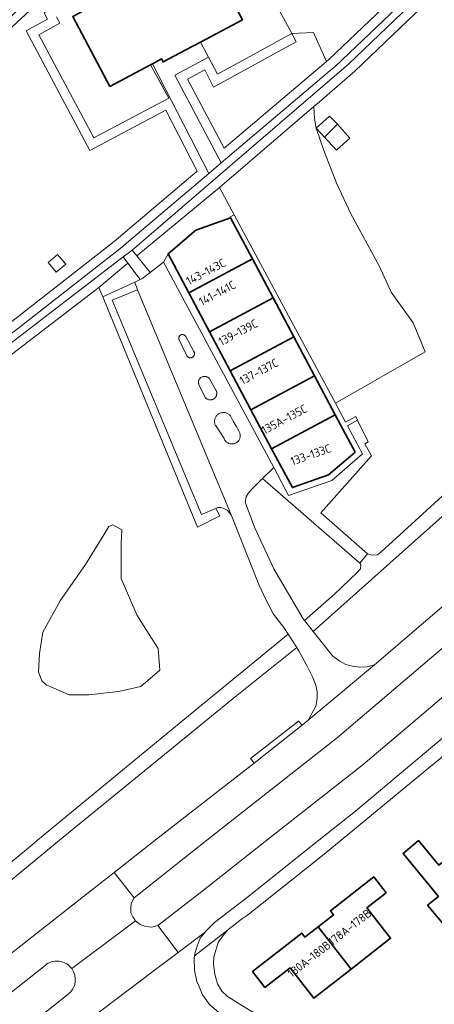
# Model space of a CAD drawing. Extents: x 152761 to 155748, y 459947 to 462743.
# Tile 78 of 256: x 153912 to 153978, y 460974 to 461131. Entities that reach past the tile are written whole.
import ezdxf
from ezdxf.enums import TextEntityAlignment as Align

# ---------------------------------------------------------------- set-up
doc = ezdxf.new("R2010")
doc.units = 0
doc.header["$LTSCALE"] = 0.75
for name, color, linetype, lineweight in [('B-RO-GR-BEPLANTING_CULTUUR_BOSPLANTSOEN-GV', 251, 'CONTINUOUS', 18), ('B-RO-GR-BEPLANTING_CULTUUR_HEESTERS-GV', 251, 'CONTINUOUS', 18), ('B-RO-GR-BOS_LOOF-GV', 251, 'CONTINUOUS', 13), ('B-RO-IE-TERREINAFSCHEIDING_KUNSTMATIG_HEKWERK-G', 251, 'IE-TERREINAFSCHEIDING-KUNSTMATIG', 18), ('B-RO-OG-BEBOUWING-GV', 6, 'CONTINUOUS', 35), ('B-RO-OG-BEBOUWING-T18', 1, 'CONTINUOUS', 18), ('B-RO-OG-TERREIN_CULTUURSCHEIDING-GV', 251, 'CONTINUOUS', 18), ('B-RO-OG-TERREIN_ONBEGROEID-GV', 251, 'CONTINUOUS', 18), ('B-RO-VH-VERHARDING_ASFALT-GV', 251, 'CONTINUOUS', 18), ('B-RO-VH-VERHARDING_BETONSTRAATSTEEN-GV', 251, 'CONTINUOUS', 18), ('B-RO-VH-VERHARDING_FUNDERING_ZAND-GV', 251, 'CONTINUOUS', 18), ('B-RO-VH-VERHARDING_STRAATBAKSTEEN-GV', 251, 'CONTINUOUS', 18), ('B-RO-VH-VERHARDING_TEGEL-GV', 251, 'CONTINUOUS', 18)]:
    doc.layers.add(name, color=color, linetype=linetype, lineweight=lineweight)
doc.styles.add('NLCS-ISO-M200-T18', font='NLCS-ISO.ttf', dxfattribs={"height": 0.36})
doc.linetypes.add('IE-TERREINAFSCHEIDING-KUNSTMATIG', pattern='A,4,[82,NLCS.SHX,S=0.75,R=90,X=0,Y=0],4,-2', length=10)

msp = doc.modelspace()

# ---------------------------------------------------------------- linework, layer by layer
at = {"layer": 'B-RO-GR-BEPLANTING_CULTUUR_BOSPLANTSOEN-GV', "flags": 128}
msp.add_lwpolyline([(153943.592, 461104.424), (153945.937, 461100.066), (153962.167, 461069.903), (153976.567, 461078.142), (153974.629, 461082.791), (153971.105, 461087.666), (153969.204, 461091.902), (153964.66, 461100.215), (153962.379, 461105.012), (153960.335, 461110.357), (153959.076, 461113.914), (153958.817, 461115.465), (153958.721, 461117.397)], close=True, dxfattribs=at)
at = {"layer": 'B-RO-GR-BEPLANTING_CULTUUR_HEESTERS-GV', "flags": 128}
for points in [[(153930.359, 461093.473), (153932.469, 461090.831), (153934.616, 461092.49), (153935.361, 461093.799), (153939.781, 461097.593), (153945.376, 461099.547), (153945.286, 461099.716), (153945.937, 461100.066), (153943.592, 461104.424)], [(153924.917, 461086.931), (153930.038, 461089.292), (153930.906, 461089.692), (153928.934, 461092.294), (153924.291, 461088.452)], [(153957.225, 461035.129), (153962.015, 461039.354), (153965.642, 461042.833), (153966.211, 461043.441), (153966.259, 461044.099), (153966.072, 461044.353), (153950.471, 461057.863), (153949.091, 461056.508), (153948.267, 461055.564), (153947.857, 461054.957), (153947.7, 461054.071), (153949.224, 461050.077), (153952.277, 461043.408), (153956.993, 461035.422)]]:
    msp.add_lwpolyline(points, close=True, dxfattribs=at)
at = {"layer": 'B-RO-GR-BOS_LOOF-GV', "flags": 128}
for points in [[(153882.349, 461074.171), (153881.382, 461073.647), (153878.154, 461071.897), (153883.31, 461062.368), (153897.767, 461073.232), (153926.726, 461095.81), (153940.016, 461107.053), (153934.988, 461116.783), (153922.839, 461110.359), (153912.603, 461129.473), (153916.019, 461131.326), (153915.48, 461132.341), (153925.808, 461137.82), (153923.417, 461142.228), (153908.901, 461128.755), (153898.718, 461119.303), (153883.545, 461106.277), (153887.84, 461098.462), (153898.939, 461078.268), (153884.157, 461070.715)], [(153960.724, 461124.572), (153958.675, 461129.225), (153955.18, 461129.061), (153955.893, 461127.741), (153942.645, 461120.487), (153941.235, 461123.263), (153938.466, 461121.779), (153944.338, 461110.711), (153960.385, 461124.286)], [(153917.424, 461090.897), (153916.136, 461092.426), (153917.666, 461093.714), (153918.954, 461092.185)], [(153917.424, 461090.897), (153918.954, 461092.185), (153917.666, 461093.714), (153916.136, 461092.426)]]:
    msp.add_lwpolyline(points, close=True, dxfattribs=at)
at = {"layer": 'B-RO-IE-TERREINAFSCHEIDING_KUNSTMATIG_HEKWERK-G', "flags": 128}
for points in [[(153940.573, 461127.699), (153943.282, 461122.546), (153955.18, 461129.061), (153945.528, 461146.935), (153933.792, 461140.458)], [(153933.773, 461121.836), (153935.47, 461118.735), (153923.457, 461112.383), (153914.63, 461128.866), (153918.04, 461130.716)]]:
    msp.add_lwpolyline(points, dxfattribs=at)
at = {"layer": 'B-RO-OG-BEBOUWING-GV', "flags": 128}
for points in [[(153932.841, 461124.203), (153934.317, 461124.986), (153934.568, 461124.513), (153938.199, 461126.439), (153940.573, 461127.699), (153947.3, 461131.267), (153941.335, 461142.512), (153934.598, 461138.938), (153932.856, 461138.014), (153932.63, 461138.439), (153928.396, 461136.193), (153920.096, 461131.79), (153926.036, 461120.593), (153932.559, 461124.054)], [(153945.376, 461099.547), (153939.781, 461097.593), (153935.361, 461093.799), (153938.679, 461087.567), (153948.867, 461092.992)], [(153938.679, 461087.567), (153941.998, 461081.336), (153952.185, 461086.761), (153948.867, 461092.992)], [(153941.998, 461081.336), (153945.316, 461075.104), (153955.504, 461080.529), (153952.185, 461086.761)], [(153945.316, 461075.104), (153948.635, 461068.873), (153958.822, 461074.298), (153955.504, 461080.529)], [(153951.953, 461062.641), (153962.141, 461068.067), (153958.822, 461074.298), (153948.635, 461068.873)], [(153962.141, 461068.067), (153951.953, 461062.641), (153955.271, 461056.411), (153961.075, 461058.438), (153965.325, 461062.087)], [(153987.944, 460993.088), (153982.418, 460999.731), (153980.821, 460998.418), (153981.172, 460997.993), (153978.739, 460995.992), (153975.489, 460999.935), (153973.009, 460997.896), (153978.669, 460991.029), (153976.945, 460989.608), (153979.677, 460986.294), (153982.469, 460988.595)], [(153964.717, 460979.4), (153971.018, 460984.314), (153967.195, 460989.183), (153970.301, 460991.606), (153968.315, 460994.153), (153961.361, 460988.728), (153961.883, 460988.058), (153959.431, 460986.145)], [(153964.717, 460979.4), (153959.431, 460986.145), (153957.286, 460984.473), (153956.764, 460985.143), (153948.891, 460979.002), (153950.877, 460976.455), (153954.899, 460979.591), (153958.716, 460974.719)]]:
    msp.add_lwpolyline(points, close=True, dxfattribs=at)
at = {"layer": 'B-RO-OG-TERREIN_CULTUURSCHEIDING-GV', "flags": 128}
for points in [[(153955.18, 461129.061), (153958.675, 461129.225), (153960.724, 461124.572), (153961.13, 461124.917), (153979.588, 461142.506), (153984.797, 461147.448), (153977.51, 461159.029), (153972.068, 461167.677), (153965.832, 461180.736), (153965.542, 461181.344), (153963.518, 461185.641), (153940.142, 461159.806), (153929.295, 461148.142), (153929.962, 461147.547), (153927.124, 461144.526), (153930.024, 461139.343), (153933.426, 461141.148), (153933.792, 461140.458), (153945.528, 461146.935)], [(153984.797, 461147.448), (153979.588, 461142.506), (153961.13, 461124.917), (153960.724, 461124.572), (153960.385, 461124.286), (153944.338, 461110.711), (153938.466, 461121.779), (153941.235, 461123.263), (153942.645, 461120.487), (153955.893, 461127.741), (153955.18, 461129.061), (153943.282, 461122.546), (153941.84, 461125.289), (153936.441, 461122.395), (153943.886, 461108.362), (153961.348, 461123.133), (153962.133, 461123.8), (153985.246, 461145.826), (153998.967, 461158.384), (153995.216, 461165.455), (153993.783, 461164.913), (153997.097, 461158.704)], [(153930.359, 461093.473), (153943.592, 461104.424), (153958.721, 461117.397), (153959.603, 461118.153), (153965.288, 461123.027), (153982.167, 461139.184), (153986.227, 461143.07), (153985.162, 461144.127), (153964.28, 461124.139), (153958.627, 461119.292), (153929.608, 461094.414)], [(153959.076, 461113.914), (153961.213, 461115.858), (153962.529, 461114.553), (153964.495, 461112.299), (153962.318, 461110.39), (153960.426, 461112.47)], [(153869.437, 461046.42), (153883.293, 461057.048), (153924.291, 461088.452), (153928.934, 461092.294), (153928.165, 461093.309), (153868.486, 461047.595)], [(153927.838, 461047.425), (153927.838, 461041.88), (153930.35, 461036.07), (153932.334, 461032.901), (153933.788, 461030.657), (153934.053, 461027.224), (153931.012, 461024.583), (153927.442, 461023.791), (153922.682, 461023.263), (153919.508, 461023.263), (153915.806, 461024.847), (153915.145, 461025.507), (153914.616, 461026.96), (153914.748, 461029.864), (153915.277, 461033.297), (153918.054, 461038.315), (153922.153, 461044.124), (153925.062, 461048.878), (153925.855, 461050.198), (153926.516, 461050.462), (153927.97, 461049.67)], [(153927.838, 461047.425), (153927.97, 461049.67), (153926.516, 461050.462), (153925.855, 461050.198), (153925.062, 461048.878), (153922.153, 461044.124), (153918.054, 461038.315), (153915.277, 461033.297), (153914.748, 461029.864), (153914.616, 461026.96), (153915.145, 461025.507), (153915.806, 461024.847), (153919.508, 461023.263), (153922.682, 461023.263), (153927.442, 461023.791), (153931.012, 461024.583), (153934.053, 461027.224), (153933.788, 461030.657), (153932.334, 461032.901), (153930.35, 461036.07), (153927.838, 461041.88)]]:
    msp.add_lwpolyline(points, close=True, dxfattribs=at)
for points in [[(153982.167, 461139.184), (153965.288, 461123.027), (153959.603, 461118.153), (153958.721, 461117.397), (153958.817, 461115.465), (153959.076, 461113.914), (153960.335, 461110.357), (153962.379, 461105.012), (153964.66, 461100.215), (153969.204, 461091.902), (153971.105, 461087.666), (153974.629, 461082.791), (153976.567, 461078.142), (153962.167, 461069.903), (153963.79, 461066.887), (153965.455, 461067.783), (153965.733, 461067.206), (153967.403, 461063.734), (153966.859, 461063.434), (153967.953, 461061.489), (153959.851, 461052.363), (153967.334, 461045.823), (153968.063, 461045.628), (153968.921, 461045.684), (153969.455, 461046.098), (153987.883, 461062.874)], [(153916.019, 461131.326), (153912.603, 461129.473), (153922.839, 461110.359), (153934.988, 461116.783), (153940.016, 461107.053), (153926.726, 461095.81), (153897.767, 461073.232), (153883.31, 461062.368), (153878.154, 461071.897), (153876.835, 461071.182), (153882.819, 461060.123), (153898.668, 461072.033), (153927.648, 461094.627), (153941.897, 461106.68), (153932.841, 461124.203), (153932.559, 461124.054), (153935.47, 461118.735), (153923.457, 461112.383), (153914.63, 461128.866), (153918.04, 461130.716), (153917.508, 461131.719)], [(153910.226, 460996.512), (153913.931, 460999.561), (153914.465, 461000), (153938.045, 461019.401), (153954.598, 461032.953), (153953.918, 461034.011), (153952.259, 461036.178), (153951.053, 461038.405), (153949.917, 461040.937), (153945.472, 461052.064), (153944.83, 461052.826), (153944.206, 461053.134), (153943.788, 461053.25), (153943.354, 461053.212), (153943.023, 461053.075), (153943.637, 461051.908), (153940.086, 461050.094), (153924.917, 461086.931), (153924.291, 461088.452), (153883.293, 461057.048)], [(154016.411, 461075.229), (154013.357, 461082.595), (154000, 461070.528), (153989.737, 461061.232), (153984.17, 461056.189), (153958.614, 461033.378)], [(153958.614, 461033.378), (153961.731, 461029.447), (153962.866, 461028.651), (153963.814, 461028.121), (153964.891, 461027.826), (153966.086, 461027.709), (153967.27, 461027.724), (153968.427, 461028.083), (153984.815, 461042.094), (153997.952, 461053.948), (154000, 461055.796), (154002.742, 461058.27), (154008.486, 461063.728), (154007.779, 461064.468), (154014.525, 461070.987), (154015.284, 461070.235), (154015.305, 461070.257)], [(153988.792, 461038.789), (153962.504, 461016.415), (153941.556, 461000), (153929.902, 460990.799), (153929.464, 460989.907), (153929.382, 460989.208), (153929.412, 460988.366), (153929.695, 460987.741), (153930.13, 460987.114), (153930.899, 460986.516), (153931.734, 460986.182), (153932.775, 460986.093), (153933.72, 460986.356), (153940.745, 460991.779), (153951.196, 461000), (153966.59, 461012.109), (153988.604, 461030.708)], [(153949.133, 461012.355), (153948.569, 461013.059), (153956.259, 461019.074), (153956.827, 461018.435), (153957.795, 461019.22), (153959.022, 461021.454), (153959.236, 461022.674), (153959.229, 461023.747), (153959.009, 461024.81), (153958.488, 461026.168), (153957.647, 461027.826), (153956.305, 461030.296), (153955.965, 461030.825), (153946.394, 461023.158), (153917.965, 461000), (153915.438, 460997.926), (153899.753, 460985.051), (153902.315, 460982.349)], [(153909.865, 460981.609), (153911, 460982.501), (153921.823, 460991.006), (153926.717, 460994.852), (153933.269, 461000), (153949.133, 461012.355)], [(153915.649, 460979.988), (153903.808, 460970.626), (153907.486, 460965.971), (153919.341, 460975.356)]]:
    msp.add_lwpolyline(points, dxfattribs=at)
at = {"layer": 'B-RO-OG-TERREIN_CULTUURSCHEIDING-GV'}
for points in [[(153919.919, 460979.472, 0.4304419), (153915.649, 460979.988)], [(153919.341, 460975.356, 0.410139), (153919.919, 460979.472)]]:
    msp.add_lwpolyline(points, format="xyb", dxfattribs=at)
at = {"layer": 'B-RO-OG-TERREIN_ONBEGROEID-GV', "flags": 128}
msp.add_lwpolyline([(153962.529, 461114.553), (153960.426, 461112.47), (153962.318, 461110.39), (153964.495, 461112.299)], close=True, dxfattribs=at)
at = {"layer": 'B-RO-VH-VERHARDING_ASFALT-GV', "flags": 128}
for points in [[(153968.427, 461028.083), (153967.27, 461027.724), (153966.086, 461027.709), (153964.891, 461027.826), (153963.814, 461028.121), (153962.866, 461028.651), (153961.731, 461029.447), (153958.614, 461033.378), (153957.225, 461035.129), (153956.993, 461035.422), (153952.277, 461043.408), (153949.224, 461050.077), (153947.7, 461054.071), (153947.857, 461054.957), (153948.267, 461055.564), (153949.091, 461056.508), (153950.471, 461057.863), (153952.293, 461059.638), (153934.616, 461092.49), (153932.469, 461090.831), (153931.129, 461089.795), (153930.906, 461089.692), (153930.038, 461089.292), (153930.456, 461088.063), (153945.472, 461052.064), (153949.917, 461040.937), (153951.053, 461038.405), (153952.259, 461036.178), (153953.918, 461034.011), (153954.598, 461032.953), (153955.965, 461030.825), (153956.305, 461030.296), (153957.647, 461027.826), (153958.488, 461026.168), (153959.009, 461024.81), (153959.229, 461023.747), (153959.236, 461022.674), (153959.022, 461021.454), (153957.795, 461019.22)], [(153966.072, 461044.353), (153966.259, 461044.099), (153966.211, 461043.441), (153965.642, 461042.833), (153962.015, 461039.354), (153957.225, 461035.129), (153958.614, 461033.378), (153984.17, 461056.189), (153989.737, 461061.232), (154000, 461070.528), (154013.357, 461082.595), (154012.343, 461084.967), (154000, 461073.905), (153987.883, 461062.874), (153969.455, 461046.098), (153968.921, 461045.684), (153968.063, 461045.628), (153967.334, 461045.823)], [(153938.932, 461077.185), (153938.874, 461077.187), (153938.816, 461077.195), (153938.76, 461077.208), (153938.704, 461077.225), (153938.651, 461077.248), (153938.599, 461077.275), (153938.551, 461077.306), (153938.505, 461077.342), (153938.462, 461077.381), (153938.423, 461077.424), (153938.388, 461077.471), (153937.136, 461080.071), (153937.116, 461080.118), (153937.1, 461080.166), (153937.089, 461080.215), (153937.081, 461080.265), (153937.078, 461080.316), (153937.08, 461080.367), (153937.086, 461080.417), (153937.096, 461080.467), (153937.111, 461080.516), (153937.129, 461080.563), (153937.152, 461080.609), (153937.179, 461080.652), (153937.209, 461080.693), (153937.242, 461080.731), (153937.279, 461080.766), (153937.319, 461080.797), (153937.361, 461080.825), (153937.406, 461080.85), (153937.452, 461080.87), (153937.501, 461080.886), (153937.55, 461080.898), (153937.6, 461080.906), (153937.651, 461080.909), (153937.702, 461080.908), (153937.752, 461080.903), (153937.802, 461080.893), (153937.851, 461080.879), (153937.898, 461080.86), (153937.944, 461080.838), (153937.987, 461080.812), (153938.028, 461080.782), (153938.067, 461080.748), (153938.102, 461080.712), (153938.134, 461080.672), (153938.162, 461080.63), (153938.187, 461080.586), (153938.604, 461079.774), (153939.042, 461078.973), (153939.5, 461078.183), (153939.527, 461078.132), (153939.55, 461078.079), (153939.568, 461078.024), (153939.581, 461077.967), (153939.59, 461077.91), (153939.593, 461077.852), (153939.591, 461077.794), (153939.584, 461077.736), (153939.572, 461077.68), (153939.555, 461077.624), (153939.533, 461077.57), (153939.507, 461077.519), (153939.476, 461077.47), (153939.441, 461077.423), (153939.402, 461077.38), (153939.359, 461077.341), (153939.313, 461077.305), (153939.264, 461077.274), (153939.213, 461077.247), (153939.159, 461077.225), (153939.104, 461077.207), (153939.047, 461077.195), (153938.99, 461077.187)], [(153940.795, 461074.124), (153940.884, 461074.157), (153940.976, 461074.183), (153941.069, 461074.2), (153941.164, 461074.208), (153941.259, 461074.208), (153941.353, 461074.2), (153941.447, 461074.183), (153941.538, 461074.157), (153941.627, 461074.124), (153941.713, 461074.083), (153941.795, 461074.034), (153941.872, 461073.979), (153941.943, 461073.916), (153943.023, 461072.013), (153943.066, 461071.93), (153943.1, 461071.844), (153943.127, 461071.755), (153943.147, 461071.664), (153943.158, 461071.572), (153943.161, 461071.479), (153943.155, 461071.387), (153943.142, 461071.295), (153943.12, 461071.204), (153943.091, 461071.116), (153943.054, 461071.031), (153943.01, 461070.95), (153942.958, 461070.872), (153942.9, 461070.8), (153942.836, 461070.733), (153942.766, 461070.671), (153942.691, 461070.617), (153942.612, 461070.569), (153942.529, 461070.528), (153942.442, 461070.494), (153942.353, 461070.469), (153942.262, 461070.451), (153942.169, 461070.442), (153942.076, 461070.44), (153941.984, 461070.447), (153941.892, 461070.462), (153941.802, 461070.485), (153941.715, 461070.516), (153941.63, 461070.554), (153941.549, 461070.6), (153941.473, 461070.653), (153941.401, 461070.712), (153941.335, 461070.777), (153941.275, 461070.848), (153940.294, 461072.922), (153940.265, 461072.993), (153940.241, 461073.067), (153940.225, 461073.142), (153940.215, 461073.218), (153940.212, 461073.295), (153940.215, 461073.372), (153940.226, 461073.449), (153940.244, 461073.524), (153940.268, 461073.597), (153940.298, 461073.668), (153940.335, 461073.736), (153940.378, 461073.8), (153940.426, 461073.86), (153940.479, 461073.916), (153940.551, 461073.979), (153940.628, 461074.034), (153940.709, 461074.083)], [(153946.914, 461064.609), (153946.898, 461064.493), (153946.872, 461064.38), (153946.837, 461064.268), (153946.792, 461064.161), (153946.738, 461064.057), (153946.675, 461063.959), (153946.603, 461063.866), (153946.524, 461063.781), (153946.438, 461063.702), (153946.345, 461063.631), (153946.246, 461063.569), (153946.142, 461063.515), (153946.034, 461063.471), (153945.923, 461063.436), (153945.809, 461063.411), (153945.693, 461063.396), (153945.576, 461063.391), (153945.46, 461063.397), (153945.344, 461063.413), (153945.23, 461063.438), (153945.119, 461063.474), (153945.011, 461063.519), (153944.908, 461063.573), (153944.809, 461063.636), (153944.717, 461063.707), (153944.631, 461063.787), (153944.553, 461063.873), (153944.482, 461063.966), (153944.419, 461064.064), (153944.366, 461064.168), (153944.321, 461064.276), (153943.038, 461066.224), (153942.974, 461066.331), (153942.92, 461066.443), (153942.875, 461066.559), (153942.841, 461066.679), (153942.817, 461066.801), (153942.805, 461066.925), (153942.803, 461067.05), (153942.811, 461067.174), (153942.831, 461067.297), (153942.861, 461067.418), (153942.902, 461067.536), (153942.953, 461067.65), (153943.013, 461067.758), (153943.083, 461067.862), (153943.161, 461067.958), (153943.248, 461068.048), (153943.342, 461068.13), (153943.442, 461068.203), (153943.549, 461068.267), (153943.661, 461068.322), (153943.777, 461068.367), (153943.897, 461068.401), (153944.019, 461068.425), (153944.143, 461068.438), (153944.268, 461068.44), (153944.392, 461068.432), (153944.515, 461068.413), (153944.636, 461068.383), (153944.754, 461068.342), (153944.868, 461068.292), (153944.977, 461068.232), (153945.08, 461068.162), (153945.177, 461068.084), (153945.267, 461067.998), (153945.349, 461067.904), (153945.806, 461067.064), (153946.27, 461066.228), (153946.742, 461065.396), (153946.795, 461065.292), (153946.84, 461065.184), (153946.875, 461065.072), (153946.899, 461064.958), (153946.914, 461064.843), (153946.919, 461064.726)], [(153944.904, 460985.641), (153947.14, 460987.383), (153948.091, 460988.043), (153960.373, 460997.765), (153963.08, 461000), (153988.355, 461020.807), (154000, 461031.082), (154001.917, 461032.848), (154003.267, 461033.84), (154003.484, 461033.931), (154001.873, 461035.735), (154000, 461034.063), (153992.741, 461027.582), (153965.385, 461004.661), (153959.526, 461000), (153948.069, 460990.886), (153942.775, 460986.824), (153941.303, 460985.327), (153941.3, 460985.323), (153940.518, 460984.341), (153940, 460983.066), (153939.712, 460982.03), (153939.61, 460981.513)], [(153954.598, 461032.953), (153938.045, 461019.401), (153914.465, 461000), (153913.931, 460999.561), (153910.226, 460996.512), (153909.23, 460996.036), (153908.025, 460995.99), (153907.006, 460996.166), (153906.033, 460994.681), (153905.964, 460993.916), (153905.041, 460992.658), (153898.098, 460987.013), (153899.753, 460985.051), (153915.438, 460997.926), (153917.965, 461000), (153946.394, 461023.158), (153955.965, 461030.825)]]:
    msp.add_lwpolyline(points, close=True, dxfattribs=at)
for points in [[(153984.815, 461042.094), (153968.427, 461028.083), (153957.795, 461019.22), (153956.827, 461018.435), (153954.071, 461016.201), (153949.133, 461012.355), (153933.269, 461000), (153926.717, 460994.852), (153929.902, 460990.799), (153941.556, 461000), (153962.504, 461016.415), (153988.792, 461038.789)], [(153988.604, 461030.708), (153966.59, 461012.109), (153951.196, 461000), (153940.745, 460991.779), (153933.72, 460986.356), (153936.966, 460982.053), (153941.3, 460985.323), (153941.303, 460985.327), (153942.775, 460986.824), (153948.069, 460990.886), (153959.526, 461000), (153965.385, 461004.661), (153992.741, 461027.582)], [(153927.34, 460985.024), (153930.13, 460987.114), (153929.695, 460987.741), (153929.412, 460988.366), (153929.382, 460989.208), (153929.464, 460989.907), (153929.902, 460990.799), (153926.717, 460994.852), (153921.823, 460991.006), (153911, 460982.501), (153909.865, 460981.609), (153899.662, 460973.773), (153898.233, 460972.735)], [(153805.669, 460869.992), (153813.575, 460877.815), (153821.482, 460885.641), (153823.036, 460887.626), (153834.233, 460898.288), (153855.743, 460917.629), (153864.798, 460925.175), (153874.296, 460932.952), (153883.787, 460940.725), (153883.792, 460940.731), (153918.453, 460968.166), (153924.792, 460972.869), (153924.797, 460972.871), (153932.909, 460978.993), (153936.966, 460982.053), (153933.72, 460986.356), (153932.775, 460986.093), (153931.734, 460986.182), (153930.899, 460986.516), (153930.13, 460987.114), (153927.34, 460985.024), (153919.919, 460979.472)], [(153919.919, 460979.472), (153927.34, 460985.024)], [(153941.972, 460973.709), (153940.884, 460975.26), (153940.365, 460976.58), (153939.992, 460977.391), (153939.568, 460979.206), (153939.543, 460981.179), (153939.61, 460981.513), (153939.712, 460982.03), (153940, 460983.066), (153940.518, 460984.341), (153941.3, 460985.323), (153936.966, 460982.053), (153932.909, 460978.993), (153924.797, 460972.871)], [(153978.261, 460957.75), (153965.452, 460963.854), (153949.094, 460972.369), (153944.884, 460974.982), (153943.991, 460975.846), (153943.302, 460977.007), (153942.876, 460978.572), (153942.657, 460980.162), (153942.68, 460981.338), (153943.039, 460982.603), (153943.404, 460983.626), (153943.986, 460984.516), (153944.904, 460985.641), (153939.61, 460981.513), (153939.543, 460981.179), (153939.568, 460979.206), (153939.992, 460977.391), (153940.365, 460976.58), (153940.884, 460975.26), (153941.972, 460973.709), (153944.265, 460971.757), (153950.153, 460968.075), (153960.713, 460962.357), (153985.388, 460950.96)], [(153874.567, 460947.505), (153902.795, 460969.825), (153903.808, 460970.626), (153915.649, 460979.988)], [(153919.341, 460975.356), (153907.486, 460965.971), (153906.516, 460965.204), (153878.222, 460942.791)]]:
    msp.add_lwpolyline(points, dxfattribs=at)
at = {"layer": 'B-RO-VH-VERHARDING_ASFALT-GV'}
for points in [[(153915.649, 460979.988, -0.4304419), (153919.919, 460979.472)], [(153919.919, 460979.472, -0.410139), (153919.341, 460975.356)]]:
    msp.add_lwpolyline(points, format="xyb", dxfattribs=at)
at = {"layer": 'B-RO-VH-VERHARDING_BETONSTRAATSTEEN-GV', "flags": 128}
msp.add_lwpolyline([(153943.023, 461053.075), (153943.354, 461053.212), (153943.788, 461053.25), (153944.206, 461053.134), (153944.83, 461052.826), (153945.472, 461052.064), (153930.456, 461088.063), (153926.388, 461086.422), (153940.729, 461052.123)], close=True, dxfattribs=at)
at = {"layer": 'B-RO-VH-VERHARDING_FUNDERING_ZAND-GV', "flags": 128}
for points in [[(154000.496, 461159.782), (153998.967, 461158.384), (153985.246, 461145.826), (153962.133, 461123.8), (153961.348, 461123.133), (153943.886, 461108.362), (153943.428, 461107.974), (153941.897, 461106.68), (153927.648, 461094.627), (153898.668, 461072.033), (153882.819, 461060.123), (153881.162, 461058.877), (153867.393, 461048.53), (153866.197, 461047.569), (153851.271, 461035.577), (153846.081, 461031.346), (153843.788, 461029.477), (153843.341, 461029.215), (153837.81, 461025.983), (153835.588, 461024.78), (153828.996, 461022.486), (153825.879, 461021.902)], [(153821.213, 461019.498), (153824.916, 461019.484), (153826.635, 461019.64), (153829.822, 461020.561), (153836.853, 461023.333), (153840.213, 461025.613), (153844.948, 461029.177), (153867.181, 461046.579), (153868.486, 461047.595), (153928.165, 461093.309), (153929.608, 461094.414), (153958.627, 461119.292), (153964.28, 461124.139), (153985.162, 461144.127)]]:
    msp.add_lwpolyline(points, dxfattribs=at)
at = {"layer": 'B-RO-VH-VERHARDING_STRAATBAKSTEEN-GV', "flags": 128}
for points in [[(153937.242, 461080.731), (153937.209, 461080.693), (153937.179, 461080.652), (153937.152, 461080.609), (153937.129, 461080.563), (153937.111, 461080.516), (153937.096, 461080.467), (153937.086, 461080.417), (153937.08, 461080.367), (153937.078, 461080.316), (153937.081, 461080.265), (153937.089, 461080.215), (153937.1, 461080.166), (153937.116, 461080.118), (153937.136, 461080.071), (153938.388, 461077.471), (153938.423, 461077.424), (153938.462, 461077.381), (153938.505, 461077.342), (153938.551, 461077.306), (153938.599, 461077.275), (153938.651, 461077.248), (153938.704, 461077.225), (153938.76, 461077.208), (153938.816, 461077.195), (153938.874, 461077.187), (153938.932, 461077.185), (153938.99, 461077.187), (153939.047, 461077.195), (153939.104, 461077.207), (153939.159, 461077.225), (153939.213, 461077.247), (153939.264, 461077.274), (153939.313, 461077.305), (153939.359, 461077.341), (153939.402, 461077.38), (153939.441, 461077.423), (153939.476, 461077.47), (153939.507, 461077.519), (153939.533, 461077.57), (153939.555, 461077.624), (153939.572, 461077.68), (153939.584, 461077.736), (153939.591, 461077.794), (153939.593, 461077.852), (153939.59, 461077.91), (153939.581, 461077.967), (153939.568, 461078.024), (153939.55, 461078.079), (153939.527, 461078.132), (153939.5, 461078.183), (153939.042, 461078.973), (153938.604, 461079.774), (153938.187, 461080.586), (153938.162, 461080.63), (153938.134, 461080.672), (153938.102, 461080.712), (153938.067, 461080.748), (153938.028, 461080.782), (153937.987, 461080.812), (153937.944, 461080.838), (153937.898, 461080.86), (153937.851, 461080.879), (153937.802, 461080.893), (153937.752, 461080.903), (153937.702, 461080.908), (153937.651, 461080.909), (153937.6, 461080.906), (153937.55, 461080.898), (153937.501, 461080.886), (153937.452, 461080.87), (153937.406, 461080.85), (153937.361, 461080.825), (153937.319, 461080.797), (153937.279, 461080.766)], [(153940.294, 461072.922), (153941.275, 461070.848), (153941.335, 461070.777), (153941.401, 461070.712), (153941.473, 461070.653), (153941.549, 461070.6), (153941.63, 461070.554), (153941.715, 461070.516), (153941.802, 461070.485), (153941.892, 461070.462), (153941.984, 461070.447), (153942.076, 461070.44), (153942.169, 461070.442), (153942.262, 461070.451), (153942.353, 461070.469), (153942.442, 461070.494), (153942.529, 461070.528), (153942.612, 461070.569), (153942.691, 461070.617), (153942.766, 461070.671), (153942.836, 461070.733), (153942.9, 461070.8), (153942.958, 461070.872), (153943.01, 461070.95), (153943.054, 461071.031), (153943.091, 461071.116), (153943.12, 461071.204), (153943.142, 461071.295), (153943.155, 461071.387), (153943.161, 461071.479), (153943.158, 461071.572), (153943.147, 461071.664), (153943.127, 461071.755), (153943.1, 461071.844), (153943.066, 461071.93), (153943.023, 461072.013), (153941.943, 461073.916), (153941.872, 461073.979), (153941.795, 461074.034), (153941.713, 461074.083), (153941.627, 461074.124), (153941.538, 461074.157), (153941.447, 461074.183), (153941.353, 461074.2), (153941.259, 461074.208), (153941.164, 461074.208), (153941.069, 461074.2), (153940.976, 461074.183), (153940.884, 461074.157), (153940.795, 461074.124), (153940.709, 461074.083), (153940.628, 461074.034), (153940.551, 461073.979), (153940.479, 461073.916), (153940.426, 461073.86), (153940.378, 461073.8), (153940.335, 461073.736), (153940.298, 461073.668), (153940.268, 461073.597), (153940.244, 461073.524), (153940.226, 461073.449), (153940.215, 461073.372), (153940.212, 461073.295), (153940.215, 461073.218), (153940.225, 461073.142), (153940.241, 461073.067), (153940.265, 461072.993)], [(153944.482, 461063.966), (153944.553, 461063.873), (153944.631, 461063.787), (153944.717, 461063.707), (153944.809, 461063.636), (153944.908, 461063.573), (153945.011, 461063.519), (153945.119, 461063.474), (153945.23, 461063.438), (153945.344, 461063.413), (153945.46, 461063.397), (153945.576, 461063.391), (153945.693, 461063.396), (153945.809, 461063.411), (153945.923, 461063.436), (153946.034, 461063.471), (153946.142, 461063.515), (153946.246, 461063.569), (153946.345, 461063.631), (153946.438, 461063.702), (153946.524, 461063.781), (153946.603, 461063.866), (153946.675, 461063.959), (153946.738, 461064.057), (153946.792, 461064.161), (153946.837, 461064.268), (153946.872, 461064.38), (153946.898, 461064.493), (153946.914, 461064.609), (153946.919, 461064.726), (153946.914, 461064.843), (153946.899, 461064.958), (153946.875, 461065.072), (153946.84, 461065.184), (153946.795, 461065.292), (153946.742, 461065.396), (153946.27, 461066.228), (153945.806, 461067.064), (153945.349, 461067.904), (153945.267, 461067.998), (153945.177, 461068.084), (153945.08, 461068.162), (153944.977, 461068.232), (153944.868, 461068.292), (153944.754, 461068.342), (153944.636, 461068.383), (153944.515, 461068.413), (153944.392, 461068.432), (153944.268, 461068.44), (153944.143, 461068.438), (153944.019, 461068.425), (153943.897, 461068.401), (153943.777, 461068.367), (153943.661, 461068.322), (153943.549, 461068.267), (153943.442, 461068.203), (153943.342, 461068.13), (153943.248, 461068.048), (153943.161, 461067.958), (153943.083, 461067.862), (153943.013, 461067.758), (153942.953, 461067.65), (153942.902, 461067.536), (153942.861, 461067.418), (153942.831, 461067.297), (153942.811, 461067.174), (153942.803, 461067.05), (153942.805, 461066.925), (153942.817, 461066.801), (153942.841, 461066.679), (153942.875, 461066.559), (153942.92, 461066.443), (153942.974, 461066.331), (153943.038, 461066.224), (153944.321, 461064.276), (153944.366, 461064.168), (153944.419, 461064.064)]]:
    msp.add_lwpolyline(points, close=True, dxfattribs=at)
at = {"layer": 'B-RO-VH-VERHARDING_TEGEL-GV', "flags": 128}
msp.add_lwpolyline([(153918.497, 461139.796), (153909.464, 461131.095), (153907.965, 461129.71), (153904.977, 461126.947), (153887.884, 461112.024), (153849.761, 461079.839), (153830.188, 461063.123), (153831.241, 461061.876), (153848.354, 461076.338), (153866.27, 461091.527), (153870.779, 461095.317), (153883.545, 461106.277), (153898.718, 461119.303), (153908.901, 461128.755), (153923.417, 461142.228)], dxfattribs=at)
for points in [[(153960.426, 461112.47), (153962.529, 461114.553), (153961.213, 461115.858), (153959.076, 461113.914)], [(153928.934, 461092.294), (153930.906, 461089.692), (153931.129, 461089.795), (153932.469, 461090.831), (153930.359, 461093.473), (153929.608, 461094.414), (153928.165, 461093.309)], [(153943.023, 461053.075), (153940.729, 461052.123), (153926.388, 461086.422), (153930.456, 461088.063), (153930.038, 461089.292), (153924.917, 461086.931), (153940.086, 461050.094), (153943.637, 461051.908)], [(153967.334, 461045.823), (153959.851, 461052.363), (153967.953, 461061.489), (153966.859, 461063.434), (153967.403, 461063.734), (153965.733, 461067.206), (153964.091, 461066.321), (153966.522, 461061.797), (153961.58, 461057.557), (153954.629, 461055.126), (153952.293, 461059.638), (153950.471, 461057.863), (153966.072, 461044.353)], [(153956.827, 461018.435), (153956.259, 461019.074), (153948.569, 461013.059), (153949.133, 461012.355), (153954.071, 461016.201)]]:
    msp.add_lwpolyline(points, close=True, dxfattribs=at)

# ---------------------------------------------------------------- texts
at = {"layer": 'B-RO-OG-BEBOUWING-T18', "style": 'NLCS-ISO-M200-T18'}
for s, rotation, p in [('143-143C', 28, (153941.415, 461090.94)), ('141-141C', 28, (153943.235, 461087.522)), ('139-139C', 28, (153946.579, 461081.243)), ('137-137C', 28, (153949.916, 461074.977)), ('135A-135C', 28, (153953.982, 461067.341)), ('133-133C', 19.3, (153958.217, 461061.677)), ('178A-178B', 38, (153964.471, 460986.081)), ('180A-180B', 38, (153957.957, 460981.001))]:
    msp.add_text(s, height=1.35, rotation=rotation, dxfattribs=at).set_placement(p, align=Align.MIDDLE)

doc.saveas('drawing.dxf')
